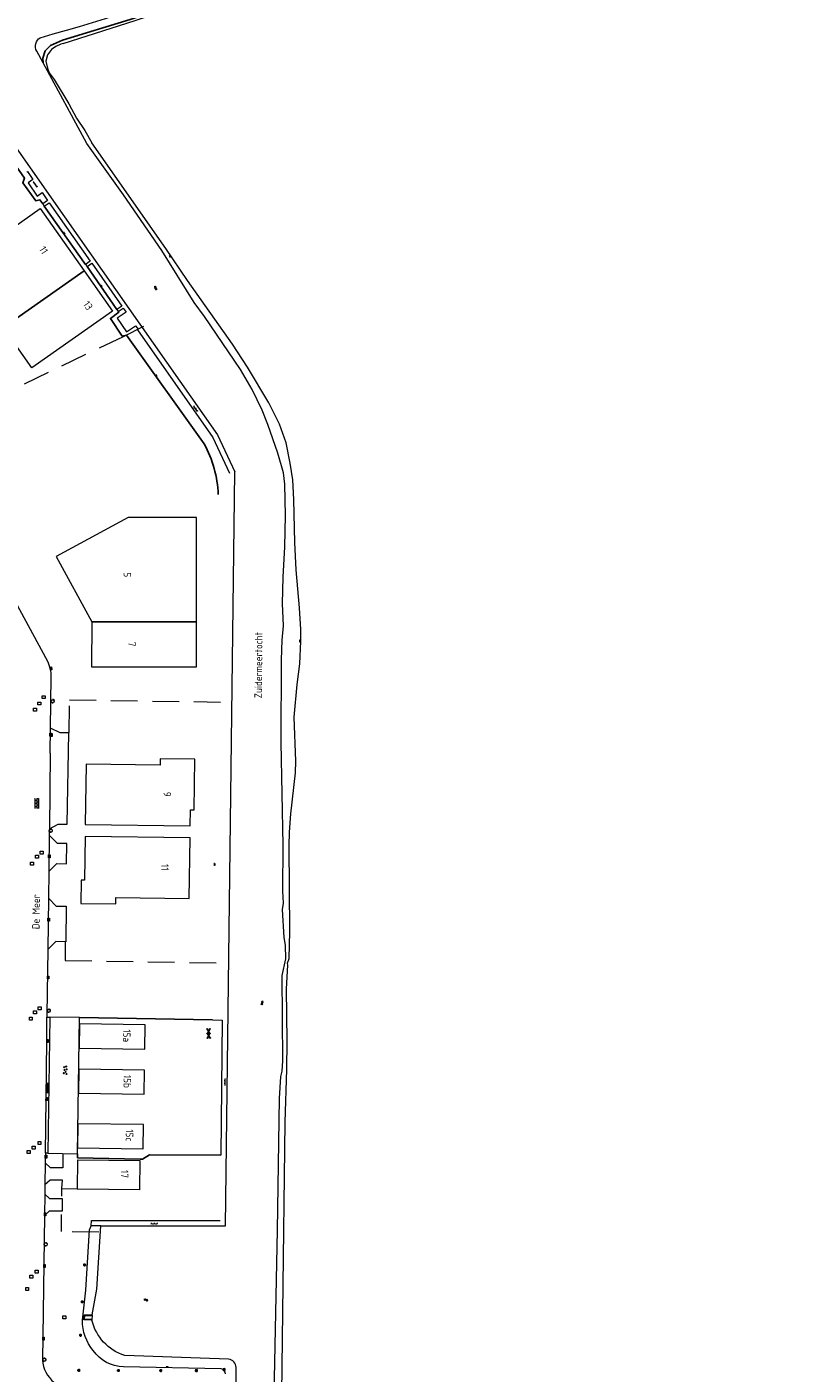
# Model space of a CAD drawing. Extents: x 168769 to 512904, y 516715 to 1559940.
# Tile 37 of 256: x 171766 to 172030, y 518488 to 518942. Entities that reach past the tile are written whole.
import ezdxf

# ---------------------------------------------------------------- set-up
doc = ezdxf.new("R2010")
doc.units = 0
doc.header["$MEASUREMENT"] = 0
doc.linetypes.add('LP', pattern=[14, 9, -5])
doc.layers.get('0').update_dxf_attribs({"linetype": 'CONTINUOUS'})
for name, color, linetype, lineweight in [('B01_HOOFDGEBOUW', 10, 'CONTINUOUS', 0), ('B02_bijgebouw', 12, 'CONTINUOUS', 0), ('B04_KUNSTWERK', 32, 'CONTINUOUS', 0), ('B07_scheidingsmuur', 14, 'CONTINUOUS', 25), ('Q21_LANTAARNPAAL', 7, 'CONTINUOUS', 18), ('Q23_kolk', 7, 'CONTINUOUS', 18), ('Q26_BOOM', 7, 'CONTINUOUS', 18), ('Q28_rioolput', 7, 'CONTINUOUS', 18), ('Q96_STRAATKOLK', 7, 'CONTINUOUS', 0), ('Q97_TROTTOIRKOLK', 7, 'CONTINUOUS', 0), ('S02_symb_open_verh', 7, 'CONTINUOUS', 13), ('T01_Muur', 10, 'CONTINUOUS', 0), ('T03_HEK', 34, 'CONTINUOUS', 0), ('T09_INSTEEKSLOOT', 72, 'CONTINUOUS', 0), ('V00_kant_verharding', 252, 'CONTINUOUS', 0), ('V012_Kant_beton_verh', 252, 'CONTINUOUS', 0), ('V02_Kant_open_verh', 253, 'CONTINUOUS', 0), ('W00_KANT_WATER', 140, 'CONTINUOUS', 0)]:
    doc.layers.add(name, color=color, linetype=linetype, lineweight=lineweight)
for name, color, linetype in [('S01_Asfalt', 7, 'CONTINUOUS'), ('S02_Klinkers', 7, 'CONTINUOUS'), ('S04_Talud', 7, 'CONTINUOUS'), ('S05_Water', 132, 'CONTINUOUS'), ('S10_Beton', 7, 'CONTINUOUS'), ('T20_TALUD', 34, 'CONTINUOUS'), ('V011_Kant_asfalt_verh', 7, 'CONTINUOUS'), ('Z02_Huisnummer', 253, 'CONTINUOUS'), ('Z06_STRAATNAAM', 7, 'CONTINUOUS'), ('Z07_WATERLOOPNAAM', 7, 'CONTINUOUS')]:
    doc.layers.add(name, color=color, linetype=linetype)
doc.styles.add('ISOCP', font='isocp.shx', dxfattribs={"height": 1.8})

# ---------------------------------------------------------------- blocks, each defined once
blk = doc.blocks.new('S05')
at = {"color": 0}
for p, q in [((0.08, 0.3), (0.38, 0.59)), ((0.11, -0.19), (0.41, 0.09)), ((0.38, 0.59), (0.68, 0.71)), ((0.41, 0.09), (0.71, 0.21)), ((0.68, 0.71), (1.01, 0.62)), ((0.71, 0.21), (1.02, 0.12)), ((1.01, 0.62), (1.33, 0.37)), ((1.02, 0.12), (1.36, -0.12)), ((1.33, 0.37), (1.66, 0.13)), ((1.66, 0.13), (1.97, 0.04)), ((1.97, 0.04), (2.28, 0.16)), ((2.28, 0.16), (2.58, 0.44)), ((1.36, -0.12), (1.68, -0.37)), ((1.68, -0.37), (2, -0.46)), ((2, -0.46), (2.31, -0.33)), ((2.31, -0.33), (2.61, -0.05))]:
    blk.add_line(p, q, dxfattribs=at)
blk = doc.blocks.new('S04')
at = {"color": 0}
for p, q in [((0, 0.5), (0.5, 0.5)), ((0, 0.25), (1, 0.25)), ((0, 0), (0.5, 0)), ((0, -0.25), (1, -0.25)), ((0, -0.5), (0.5, -0.5))]:
    blk.add_line(p, q, dxfattribs=at)
blk = doc.blocks.new('S024')
at = {"color": 0}
for p, q in [((0, 1.2), (6.7, 1.2)), ((0, 0), (6.7, 0)), ((0.2, 1.2), (0.2, 0)), ((1.25, 1.5), (1.25, 1.2)), ((1.25, 0), (1.25, -1.2)), ((2.3, 1.2), (2.3, 0)), ((3.35, 1.5), (3.35, 1.2)), ((3.35, 0), (3.35, -1.2)), ((4.4, 1.2), (4.4, 0)), ((5.45, 1.5), (5.45, 1.2)), ((5.45, 0), (5.45, -1.2)), ((6.5, 1.2), (6.5, 0)), ((0, -1.2), (6.7, -1.2)), ((0.2, -1.2), (0.2, -1.5)), ((2.3, -1.2), (2.3, -1.5)), ((4.4, -1.2), (4.4, -1.5)), ((6.5, -1.2), (6.5, -1.5))]:
    blk.add_line(p, q, dxfattribs=at)
blk = doc.blocks.new('Q97')
blk.add_hatch(color=256).paths.add_polyline_path([(-1, 1), (-1, 0), (1, 1)])
blk.add_line((1, 1), (-1, 0))
at = {"color": 0}
for points in [[(-1, 0), (-1, 1), (1, 1), (1, 0), (-1, 0)], [(0, 0.8), (0, 1)]]:
    blk.add_lwpolyline(points, dxfattribs=at)
blk = doc.blocks.new('Q28')
at = {"color": 0}
blk.add_lwpolyline([(1, 1), (1, -1), (-1, -1), (-1, 1)], close=True, dxfattribs=at)
blk = doc.blocks.new('Q21')
at = {"color": 0}
for points in [[(-1.5, 0), (-1, 0)], [(-1.06, 1.06), (-0.71, 0.71)], [(0, 1.5), (0, 1)], [(1.06, 1.06), (0.71, 0.71)], [(1.5, 0), (1, 0)], [(-1.06, -1.06), (-0.71, -0.71)], [(0, -1.5), (0, -1)], [(1.06, -1.06), (0.71, -0.71)]]:
    blk.add_lwpolyline(points, dxfattribs=at)
blk.add_circle((0, 0), 1, dxfattribs=at)
blk = doc.blocks.new('S026')
for p, q in [((0, 0), (4.4, 0)), ((0.2, 0.5), (0.2, 0)), ((1.2, 0), (1.2, -0.5)), ((2.2, 0.5), (2.2, 0)), ((3.2, 0), (3.2, -0.5)), ((4.2, 0.5), (4.2, 0))]:
    blk.add_line(p, q)
blk = doc.blocks.new('Q23')
at = {"color": 0}
blk.add_lwpolyline([(0.99, -0.5), (-0.99, -0.5), (-0.99, 0.5), (0.99, 0.5), (0.99, -0.5)], dxfattribs=at)
blk = doc.blocks.new('Q26')
at = {"color": 0}
for p, q in [((-1, 0), (1, 0)), ((-0.7, 0.7), (0.7, -0.7)), ((0.7, 0.7), (-0.7, -0.7)), ((0, 1), (0, -1))]:
    blk.add_line(p, q, dxfattribs=at)
blk = doc.blocks.new('Q96')
for p, q in [((-1, 0.88), (1, 0.88)), ((-1, 0.75), (1, 0.75)), ((-1, 0.63), (1, 0.63)), ((-1, 0.5), (1, 0.5)), ((-1, 0.38), (1, 0.38)), ((-1, 0.25), (1, 0.25)), ((-1, 0.12), (1, 0.12))]:
    blk.add_line(p, q)
at = {"color": 0}
blk.add_lwpolyline([(1, 1), (1, 0), (-1, 0), (-1, 1), (1, 1)], dxfattribs=at)
blk = doc.blocks.new('KLINKERS4')
for points in [[(-3.4, 0), (3.4, 0)], [(-3, -0.792), (-3, 0)], [(-1.5, 0), (-1.5, 1)], [(0, -1), (0, 0)], [(1.5, 0), (1.5, 1)], [(3, -0.792), (3, 0)]]:
    blk.add_lwpolyline(points)
blk = doc.blocks.new('BETON4')
for centre in [(-2.522, 0.677), (-0.58, 1.017), (1.096, 0.407), (2.536, 0.927), (-2.022, -0.677), (-0.17, -0.453), (2.008, -0.927)]:
    blk.add_circle(centre, 0.24)
blk = doc.blocks.new('ASFALT4')
for points in [[(0.402, 1.1), (-3.41, -1.1)], [(0.4, -1.1), (-3.408, 1.1)], [(-2.596, 1.1), (-3.4, 0.636)], [(-0.41, -1.1), (3.402, 1.1)], [(3.396, -1.1), (-0.408, 1.1)], [(3.4, 0.63), (2.588, 1.1)], [(-2.6, -1.1), (-3.4, -0.638)], [(2.59, -1.1), (3.4, -0.632)]]:
    blk.add_lwpolyline(points)

msp = doc.modelspace()

# ---------------------------------------------------------------- linework, layer by layer
at = {"layer": 'B01_HOOFDGEBOUW'}
for points in [[(171757.64, 518840.59), (171742.87, 518861.56), (171770.11, 518880.75), (171784.88, 518859.78)], [(171784.88, 518859.78), (171794.48, 518846.15), (171767.24, 518826.96)], [(171767.24, 518826.96), (171757.64, 518840.59)], [(171820.7, 518672.4), (171820.78, 518677.81), (171822.08, 518677.79), (171822.3, 518694.88), (171810.62, 518695.03), (171810.59, 518692.92), (171785.57, 518693.25), (171785.3, 518672.9), (171820.7, 518672.4), (171820.7, 518672.4)], [(171783.2, 518597.38), (171805.35, 518597.06), (171805.47, 518605.22), (171783.32, 518605.55), (171783.2, 518597.38)], [(171805.15, 518581.79), (171805.25, 518589.95), (171783.08, 518590.28), (171782.98, 518582.11), (171805.15, 518581.79)], [(171782.71, 518563.73), (171804.87, 518563.42), (171804.98, 518571.55), (171782.83, 518571.86), (171782.71, 518563.73)], [(171782.83, 518559.71), (171803.69, 518559.43), (171803.56, 518549.52), (171782.7, 518549.8), (171782.83, 518559.71)]]:
    msp.add_lwpolyline(points, dxfattribs=at)
for points in [[(171787.48, 518741.29), (171787.41, 518726.09), (171822.83, 518726.08), (171822.88, 518776.44), (171799.73, 518776.49), (171775.46, 518763.32)], [(171820.39, 518647.9), (171820.65, 518668.3), (171785.24, 518668.75), (171785.06, 518654.02), (171783.91, 518654.03), (171783.79, 518646.23), (171795.59, 518646.05), (171795.62, 518648.2)]]:
    msp.add_lwpolyline(points, close=True, dxfattribs=at)
at = {"layer": 'B02_bijgebouw'}
for points in [[(171787.54, 518505.57), (171784.8, 518505.61), (171784.91, 518507.35), (171787.61, 518507.32)], [(171787.54, 518505.77), (171785.01, 518505.81), (171785.1, 518507.15), (171787.6, 518507.12)], [(171787.6, 518507.12), (171787.54, 518505.77)], [(171787.54, 518505.77), (171787.54, 518505.57)], [(171787.61, 518507.32), (171787.6, 518507.12)]]:
    msp.add_lwpolyline(points, dxfattribs=at)
at = {"layer": 'B04_KUNSTWERK'}
for points in [[(171787.54, 518505.57), (171784.8, 518505.61), (171784.91, 518507.35), (171787.61, 518507.32)], [(171787.54, 518505.57), (171784.8, 518505.61), (171784.91, 518507.35), (171787.61, 518507.32)], [(171787.54, 518505.77), (171785.01, 518505.81), (171785.1, 518507.15), (171787.6, 518507.12)], [(171787.54, 518505.77), (171785.01, 518505.81), (171785.1, 518507.15), (171787.6, 518507.12)], [(171787.54, 518505.77), (171785.01, 518505.81), (171785.1, 518507.15), (171787.6, 518507.12)], [(171787.61, 518507.32), (171787.6, 518507.12), (171787.54, 518505.77), (171787.54, 518505.57)], [(171787.61, 518507.32), (171787.6, 518507.12), (171787.54, 518505.77), (171787.54, 518505.57)], [(171787.61, 518507.32), (171787.6, 518507.12), (171787.54, 518505.77), (171787.54, 518505.57)]]:
    msp.add_lwpolyline(points, dxfattribs=at)
at = {"layer": 'B07_scheidingsmuur'}
for points in [[(171784.88, 518859.78), (171757.64, 518840.59)], [(171787.48, 518741.29), (171822.85, 518741.27)]]:
    msp.add_lwpolyline(points, dxfattribs=at)
at = {"layer": 'T01_Muur'}
msp.add_lwpolyline([(171828.27, 518606.95), (171831.53, 518606.82), (171831.02, 518561.25)], dxfattribs=at)
at = {"layer": 'T03_HEK', "linetype": 'LP'}
for points in [[(171804.89, 518840.95), (171798.04, 518837.53), (171738.78, 518809.1), (171735.94, 518821.73)], [(171779.89, 518703.9), (171779.97, 518714.9), (171834.77, 518714.15)], [(171778.54, 518633.18), (171778.46, 518626.96), (171833.56, 518626.11)], [(171777.34, 518547.39), (171777.43, 518549.94), (171782.55, 518549.83)], [(171789.89, 518535.25), (171777.24, 518535.46), (171777.29, 518541.15)]]:
    msp.add_lwpolyline(points, dxfattribs=at)
at = {"layer": 'T09_INSTEEKSLOOT'}
for points in [[(171777.8, 518936.5), (171802.1, 518944.3), (171824.5, 518951.8), (171853.5, 518962.1), (171893.8, 518977.9), (171912.9, 518986.3), (171933.1, 518995.5), (171942.25, 519000)], [(171777.8, 518936.5), (171777, 518936.3), (171775.3, 518935.5), (171773.9, 518934.5), (171772.5, 518932.7), (171772, 518930.5), (171772.5, 518928.2), (171773.1, 518926.6), (171774.8, 518924.3), (171779.7, 518916.1), (171782.3, 518911.3), (171785.1, 518907.1), (171787.5, 518903)], [(171851.2, 518444.1), (171852.8, 518572.4), (171853.3, 518590.2), (171853.4, 518599.7), (171853.2, 518617.4), (171853.7, 518625.4), (171853.6, 518626.1), (171854.1, 518627.6), (171854.3, 518636.7), (171854.1, 518665.6), (171854.2, 518670.3), (171854.7, 518676.5), (171856.2, 518690.3), (171856.4, 518694.2), (171855.8, 518709.1), (171856.8, 518720.1), (171857.7, 518727.1), (171858, 518734.8), (171858, 518738.7), (171857.6, 518746), (171856.5, 518758.8), (171856, 518768), (171855.7, 518782.6), (171855.4, 518789.2), (171854.5, 518794.8), (171853.1, 518801.7), (171850.8, 518808), (171847.3, 518815.2), (171840.1, 518827.2), (171835, 518835), (171819.8, 518856.5), (171812.5, 518867.3), (171787.5, 518903)], [(171784.33, 518505.52), (171785.53, 518515.66), (171786.67, 518536.07), (171787.32, 518537.43)], [(171831.13, 518489.15), (171798.19, 518489.8)]]:
    msp.add_lwpolyline(points, dxfattribs=at)
for points in [[(171788, 518495.24, -0.175484), (171784.33, 518505.52)], [(171798.19, 518489.8, -0.241147), (171788, 518495.24)], [(171832.64, 518487.39, 0.283995), (171831.13, 518489.15)]]:
    msp.add_lwpolyline(points, format="xyb", dxfattribs=at)
at = {"layer": 'T20_TALUD'}
for points in [[(171771.05, 518929.92), (171771, 518931.6), (171771.8, 518934), (171773.6, 518935.8), (171777.6, 518937.6), (171800.5, 518944.6), (171825.9, 518953.3), (171855.4, 518963.8), (171887.2, 518976.1), (171916.7, 518988.8), (171941.8, 519000.8), (171967.4, 519013.6), (171992.1, 519026.9), (172000, 519031.49)], [(171742.79, 518922.47), (171764.74, 518891), (171764.27, 518889.45), (171768.56, 518883.43), (171769.98, 518883.71), (171770.92, 518882.35)], [(171771.45, 518881.6), (171785.38, 518861.86)], [(171785.88, 518861.23), (171795.97, 518846.7)], [(171796.45, 518846.01), (171796.61, 518845.77), (171793.77, 518843.71), (171797.78, 518837.72), (171799.16, 518838.08), (171825.46, 518801.34)]]:
    msp.add_lwpolyline(points, dxfattribs=at)
msp.add_lwpolyline([(171825.46, 518801.34, -0.112868), (171830.17, 518784.27)], format="xyb", dxfattribs=at)
at = {"layer": 'V00_kant_verharding'}
msp.add_line((171772.61, 518727.91), (171755.81, 518758.87), dxfattribs=at)
for points in [[(171765.51, 518893.08), (171765.76, 518893.24), (171767.6, 518890.59), (171765.97, 518889.45), (171769.05, 518885.02), (171770.7, 518886.17), (171772.54, 518883.53), (171770.92, 518882.35), (171771.45, 518881.6), (171773.08, 518882.73), (171786.96, 518863.03), (171785.38, 518861.86), (171785.88, 518861.23), (171787.48, 518862.32), (171797.65, 518847.84), (171795.97, 518846.7), (171796.45, 518846.01), (171798.13, 518847.14), (171799.08, 518845.79), (171796.1, 518843.73), (171799.26, 518839.16), (171802.24, 518841.24), (171803.11, 518840.02), (171802.87, 518839.85)], [(171802.87, 518839.85), (171828.36, 518803.53)], [(171828.36, 518803.53), (171833.95, 518791.49)], [(171773.59, 518705.34), (171773.81, 518722.65)], [(171773.16, 518671.43), (171776.17, 518672.99), (171779.17, 518672.92), (171779.76, 518703.84), (171776.76, 518703.8), (171773.59, 518705.34)], [(171773.49, 518696.99), (171773.59, 518705.34)], [(171773.49, 518696.99), (171773.16, 518671.43)], [(171772.98, 518657.02), (171775.68, 518659.68), (171778.99, 518659.6), (171779.09, 518666.45), (171775.86, 518666.48), (171773.13, 518669.27)], [(171773.13, 518669.27), (171772.98, 518657.02)], [(171773.16, 518671.43), (171773.13, 518669.27)], [(171772.98, 518657.02), (171772.86, 518648.01)], [(171772.86, 518648.01), (171775.49, 518645.32), (171778.84, 518645.26), (171778.72, 518633.27), (171775.38, 518633.32), (171772.64, 518630.68)], [(171772.86, 518648.01), (171772.64, 518630.68)], [(171772.64, 518630.68), (171772.36, 518608.66), (171772.36, 518607.83)], [(171771.81, 518561.86), (171771.74, 518558.66)], [(171777.75, 518561.78), (171777.75, 518561.73), (171777.66, 518556.94), (171773.56, 518557.01), (171771.74, 518558.66)], [(171771.74, 518558.66), (171771.65, 518551.27), (171771.6, 518548.06), (171771.51, 518540.88), (171770.83, 518492.04)], [(171777.43, 518549.94), (171777.59, 518552.75), (171773.49, 518552.82), (171771.65, 518551.27)], [(171771.6, 518548.06), (171773.16, 518546.57), (171777.54, 518546.55), (171777.47, 518542.27), (171773.15, 518542.37), (171771.51, 518540.88)], [(171790.57, 518537.4), (171787.32, 518537.43), (171787.37, 518539.2), (171830.82, 518539.12)]]:
    msp.add_lwpolyline(points, dxfattribs=at)
for points in [[(171773.81, 518722.65, 0.111348), (171772.61, 518727.91)], [(171770.83, 518492.04, 0.19704), (171774.69, 518484.57)]]:
    msp.add_lwpolyline(points, format="xyb", dxfattribs=at)
at = {"layer": 'V011_Kant_asfalt_verh'}
for points in [[(171783.34, 518607.66), (171828.27, 518606.95)], [(171831.02, 518561.25), (171806.97, 518561.36), (171804.57, 518559.83), (171803.85, 518559.84), (171782.67, 518560.37), (171782.67, 518561.71)]]:
    msp.add_lwpolyline(points, dxfattribs=at)
at = {"layer": 'V012_Kant_beton_verh'}
msp.add_lwpolyline([(171772.7, 518561.86), (171782.67, 518561.71), (171783.34, 518607.66), (171773.38, 518607.82), (171772.7, 518561.86)], dxfattribs=at)
at = {"layer": 'V02_Kant_open_verh'}
msp.add_lwpolyline([(171772.7, 518561.86), (171771.81, 518561.86), (171772.04, 518580.2), (171772.27, 518599.79), (171772.36, 518607.83), (171773.38, 518607.82)], dxfattribs=at)
at = {"layer": 'W00_KANT_WATER'}
for points in [[(171771.05, 518929.92), (171768.9, 518933.88, -0.407857), (171770.1, 518938.47, 0.073158), (172036.26, 519057.55, 0.008676), (172185.18, 519160.47, 0.00242), (172306.23, 519246.19)], [(171798.61, 518493.63, -0.266612), (171787.54, 518505.57)], [(171836.17, 518489.56, 0.389171), (171833.68, 518492.34)]]:
    msp.add_lwpolyline(points, format="xyb", dxfattribs=at)
for points in [[(171743.19, 518927.94), (171744.35, 518926.33), (171773.73, 518884.4), (171829.89, 518804.41)], [(171785.81, 518902.69), (171771.05, 518929.92)], [(171848.4, 518446.8), (171850.2, 518535.9), (171850.9, 518580.4), (171851.3, 518587.8), (171851.7, 518589.6), (171852, 518593.1), (171851.7, 518621.9), (171853, 518627.5), (171852.9, 518632.1), (171852.4, 518634.7), (171851.9, 518644.2), (171852.2, 518646.3), (171852, 518650.3), (171852.1, 518665.9), (171851.4, 518700.5), (171851.5, 518728.4), (171851.8, 518735.1), (171852.2, 518739.9), (171851.9, 518747.5), (171852.1, 518756.4), (171852.7, 518766.6), (171852.9, 518777.2), (171852.7, 518787.7), (171852.2, 518791.6), (171850.3, 518798.2), (171846.9, 518807.9), (171845, 518812.7), (171841.6, 518819.7), (171837.7, 518826.4), (171825.5, 518844.4), (171822, 518849.1), (171811.1, 518866.6), (171798.2, 518885.4), (171785.81, 518902.69)], [(171829.89, 518804.41), (171835.73, 518791.92)], [(171832.6, 518537.32), (171835.73, 518791.92)], [(171787.61, 518507.32), (171789.15, 518515.99), (171790.57, 518537.4), (171832.6, 518537.32)], [(171833.68, 518492.34), (171798.61, 518493.63)], [(171836.11, 518462.13), (171836.17, 518489.56)]]:
    msp.add_lwpolyline(points, dxfattribs=at)

# ---------------------------------------------------------------- block references
at = {"layer": 'Q21_LANTAARNPAAL', "xscale": 0.5, "yscale": 0.5}
for p in [(171774.3, 518714.48), (171773.61, 518670.76), (171772.97, 518609.99), (171771.94, 518531.13), (171771.46, 518492.18)]:
    msp.add_blockref('Q21', p, dxfattribs=at)
at = {"layer": 'Q23_kolk'}
for p, xscale, yscale, rotation in [((171773.62, 518703.17), 0.5, 0.5, 270.2750893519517), ((171773.17, 518662.12), 0.4999999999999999, 0.4999999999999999, 269.1299539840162), ((171772.92, 518640.7), 0.4999999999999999, 0.4999999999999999, 269.1299539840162)]:
    msp.add_blockref('Q23', p, dxfattribs=dict(at, xscale=xscale, yscale=yscale, rotation=rotation))
at = {"layer": 'Q26_BOOM', "xscale": 0.5, "yscale": 0.5}
for p in [(171785.07, 518524.18), (171784.28, 518511.72), (171783.68, 518500.45), (171783.09, 518488.6), (171796.47, 518488.54), (171810.78, 518488.5), (171822.77, 518488.51), (171832.11, 518488.87)]:
    msp.add_blockref('Q26', p, dxfattribs=at)
at = {"layer": 'Q28_rioolput', "xscale": 0.5, "yscale": 0.5}
for p in [(171769.81, 518713.7), (171771.28, 518715.84), (171768.36, 518711.58), (171770.61, 518663.33), (171767.31, 518659.59), (171769, 518661.97), (171768.3, 518609.46), (171769.86, 518610.78), (171766.92, 518607.32), (171767.86, 518563.76), (171769.84, 518565.33), (171766.23, 518562.25), (171767.1, 518520.19), (171768.86, 518521.86), (171765.68, 518516.09), (171778.18, 518506.5)]:
    msp.add_blockref('Q28', p, dxfattribs=at)
at = {"layer": 'Q96_STRAATKOLK'}
for p, xscale, yscale, zscale, rotation in [((171772.27, 518599.79), 0.4999999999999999, 0.4999999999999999, 0.4999999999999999, 269.3215944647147), ((171772.04, 518580.2), 0.5, 0.5, 0.5, 269.2844649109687)]:
    msp.add_blockref('Q96', p, dxfattribs=dict(at, xscale=xscale, yscale=yscale, zscale=zscale, rotation=rotation))
at = {"layer": 'Q97_TROTTOIRKOLK'}
for p, xscale, yscale, rotation in [((171773.46, 518725.45), 0.5, 0.5, 282.4107747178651), ((171773.57, 518703.1), 0.5, 0.5, 270.1718868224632), ((171772.53, 518621.21), 0.5, 0.5, 270.2864765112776), ((171771.77, 518560.76), 0.5, 0.5, 269.8281131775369), ((171771.52, 518541.28), 0.4999999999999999, 0.4999999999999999, 269.2551968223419), ((171771.28, 518523.81), 0.4999999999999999, 0.4999999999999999, 269.3827595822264), ((171770.94, 518499.32), 0.5, 0.5, 269.8281131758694)]:
    msp.add_blockref('Q97', p, dxfattribs=dict(at, xscale=xscale, yscale=yscale, rotation=rotation))
at = {"layer": 'S01_Asfalt', "xscale": 0.4999999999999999, "yscale": 0.4999999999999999, "zscale": 0.4999999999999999, "rotation": 271.73570458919}
msp.add_blockref('ASFALT4', (171826.93, 518602.29), dxfattribs=at)
at = {"layer": 'S02_Klinkers', "xscale": 0.5, "yscale": 0.5, "zscale": 0.5, "rotation": 270}
msp.add_blockref('KLINKERS4', (171772.54, 518583.9), dxfattribs=at)
at = {"layer": 'S02_symb_open_verh'}
for name, p, xscale, yscale, rotation in [('S026', (171767.72, 518889.85), 0.5, 0.5, 305.2982873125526), ('S026', (171821.84, 518814.07), 0.5, 0.5, 305.2982873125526), ('S024', (171768.92, 518681.6), 0.5, 0.5, 270), ('S026', (171832.4, 518586.97), 0.5000000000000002, 0.5000000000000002, 268.9964177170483), ('S026', (171807.46, 518538.09), 0.5, 0.5, 1.1050862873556)]:
    msp.add_blockref(name, p, dxfattribs=dict(at, xscale=xscale, yscale=yscale, rotation=rotation))
at = {"layer": 'S04_Talud'}
for p, xscale, yscale, zscale, rotation in [((171777.99, 518872.33), 0.4999999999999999, 0.4999999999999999, 1.971525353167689, 35.20710714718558), ((171790.56, 518854.5), 0.4999999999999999, 0.4999999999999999, 1.971525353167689, 35.20710714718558), ((171809.07, 518824.24), 0.5, 0.5, 3.891630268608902, 35.59473191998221), ((171828.7, 518659.4), 0.4999999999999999, 0.4999999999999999, 3.579093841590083, 359.3267680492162), ((171812.95, 518489.51), 0.4999999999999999, 0.4999999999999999, 3.595429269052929, 88.87120803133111)]:
    msp.add_blockref('S04', p, dxfattribs=dict(at, xscale=xscale, yscale=yscale, zscale=zscale, rotation=rotation))
at = {"layer": 'S04_Talud', "xscale": 0.5000000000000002, "yscale": 0.5000000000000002}
for p, rotation in [((171814.1, 518864.8), 213.1785116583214), ((171858, 518734.8), 179.534190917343)]:
    msp.add_blockref('S04', p, dxfattribs=dict(at, rotation=rotation))
at = {"layer": 'S05_Water'}
for p, xscale, yscale, rotation in [((171808.57, 518854.47), 0.5, 0.5, 305.8041059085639), ((171844.89, 518613.29), 0.5, 0.5, 272.7508347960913), ((171805.09, 518512.27), 0.4999999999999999, 0.4999999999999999, 1.396566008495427)]:
    msp.add_blockref('S05', p, dxfattribs=dict(at, xscale=xscale, yscale=yscale, rotation=rotation))
at = {"layer": 'S10_Beton', "xscale": 0.5, "yscale": 0.5, "zscale": 0.5, "rotation": 269.3904934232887}
msp.add_blockref('BETON4', (171778.5, 518589.91), dxfattribs=at)

# ---------------------------------------------------------------- texts
at = {"layer": 'Z02_Huisnummer', "style": 'ISOCP'}
for s, rotation, p in [('11', 302.0724, (171769.58, 518867.04)), ('13', 304.7752, (171784.41, 518848.43)), ('5', 268.4578, (171798.24, 518758)), ('7', 268.4578, (171799.83, 518734.58)), ('9', 268.4578, (171811.78, 518683.92)), ('11', 268.5592, (171810.98, 518659.57)), ('15a', 268.5592, (171798.11, 518603.75)), ('15b', 268.5592, (171798.28, 518588.37)), ('15c', 268.5592, (171799.02, 518569.99)), ('17', 269.2366, (171797.36, 518556.24))]:
    msp.add_text(s, height=2.5, rotation=rotation, dxfattribs=at).set_placement(p)
at = {"layer": 'Z06_STRAATNAAM', "style": 'ISOCP'}
msp.add_text('De Meer', height=2.5, rotation=89.2551, dxfattribs=at).set_placement((171769.84, 518637.49))
at = {"layer": 'Z07_WATERLOOPNAAM', "style": 'ISOCP'}
msp.add_text('Zuidermeertocht', height=2.5, rotation=89.483, dxfattribs=at).set_placement((171844.9, 518715.46))

doc.saveas('drawing.dxf')
